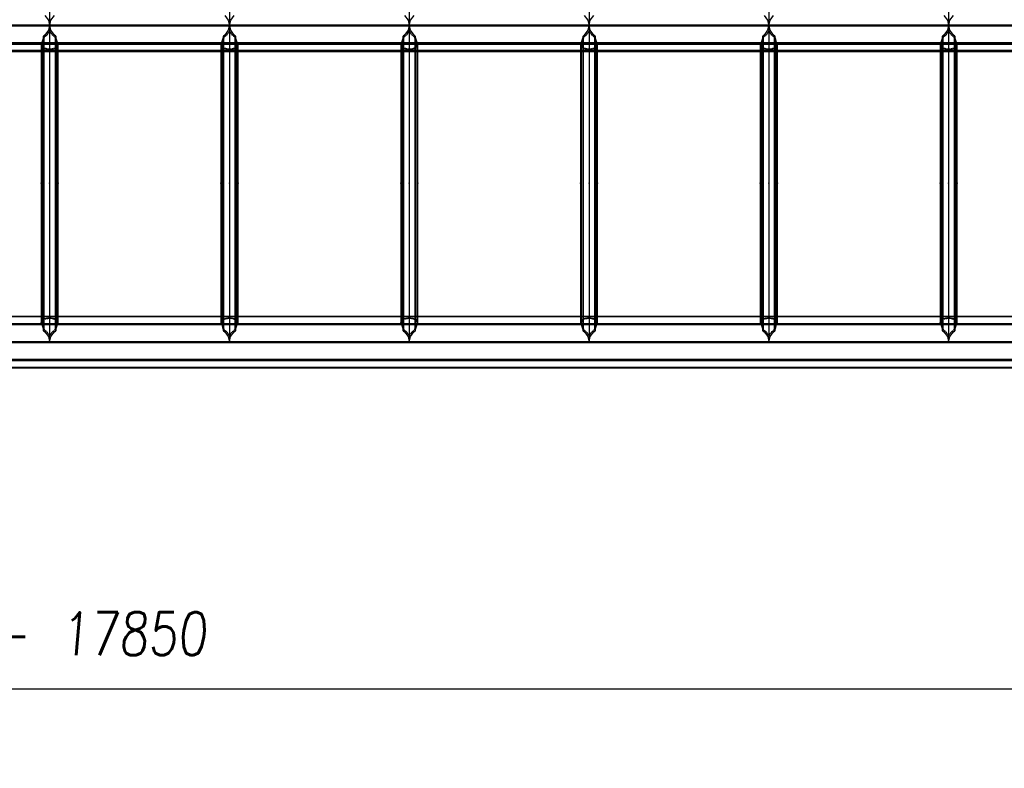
# Model space of a CAD drawing. Extents: x 343828 to 392391, y 90154 to 139469.
# Tile 9 of 27: x 359635 to 365385, y 119310 to 123684. Entities that reach past the tile are written whole.
import ezdxf

# ---------------------------------------------------------------- set-up
doc = ezdxf.new("R2010")
doc.units = 0
doc.header["$LTSCALE"] = 10
doc.header["$MEASUREMENT"] = 0
doc.linetypes.add('DASHDOT', pattern=[1, 0.5, -0.25, 0, -0.25])
doc.linetypes.add('HIDDEN', pattern=[0.375, 0.25, -0.125])
doc.layers.get('0').update_dxf_attribs({"linetype": 'CONTINUOUS'})
doc.layers.get('Defpoints').update_dxf_attribs({"linetype": 'CONTINUOUS'})
for name, color, linetype in [('A', 2, 'DASHDOT'), ('COTAS', 7, 'CONTINUOUS'), ('FORIR', 4, 'CONTINUOUS'), ('G', 3, 'CONTINUOUS'), ('TR', 6, 'HIDDEN')]:
    doc.layers.add(name, color=color, linetype=linetype)
doc.styles.add('PADRAO MTL', font='txt.shx', dxfattribs={"width": 0.8, "oblique": 5})
doc.styles.get("Standard").update_dxf_attribs({"font": 'txt.shx', "width": 0.7, "oblique": 5})
doc.dimstyles.new('1-100', dxfattribs={"dimscale": 100, "dimtxt": 2.5, "dimasz": 2, "dimexe": 2, "dimexo": 2, "dimgap": 2, "dimtad": 1, "dimdec": 0, "dimdsep": 46, "dimtxsty": 'PADRAO MTL', "dimcen": 3, "dimclrd": 1, "dimclre": 1, "dimclrt": 7, "dimadec": 0, "dimazin": 0, "dimtfac": 1, "dimtdec": 0, "dimtmove": 0, "dimatfit": 3, "dimfxl": 1, "dimtfill": 1, "dimtolj": 1, "dimarcsym": 0})

# ---------------------------------------------------------------- blocks, each defined once
blk = doc.blocks.new('*D13')
at = {"layer": 'COTAS', "color": 1, "lineweight": -2, "transparency": 16777216}
for p, q in [((350359.7, 121449.4), (350359.7, 119571.8)), ((368209.7, 121449.4), (368209.7, 119571.8)), ((368009.7, 119771.8), (350559.7, 119771.8))]:
    blk.add_line(p, q, dxfattribs=at)
at = {"layer": 'COTAS', "color": 1, "transparency": 16777216}
for points in [[(350559.7, 119805.2), (350559.7, 119738.5), (350359.7, 119771.8)], [(368009.7, 119805.2), (368009.7, 119738.5), (368209.7, 119771.8)]]:
    blk.add_solid(points, dxfattribs=at)
at = {"layer": 'Defpoints', "color": 0, "transparency": 16777216}
for p in [(350359.7, 121649.4), (368209.7, 121649.4), (350359.7, 119771.8)]:
    blk.add_point(p, dxfattribs=at)
at = {"layer": 'COTAS', "color": 7, "transparency": 16777216, "insert": (359284.7, 120096.8), "char_height": 250, "attachment_point": 5, "style": 'PADRAO MTL', "bg_fill": 3, "box_fill_scale": 1.25, "bg_fill_color": 256, "bg_fill_true_color": 13158600, "bg_fill_transparency": 0}
blk.add_mtext('\\A1;MODULO 1 - 17850', dxfattribs=at)
blk = doc.blocks.new('3D_INFOM')
blk.add_point((0, 0))
at = {"layer": 'FORIR', "flags": 1}
blk.add_attdef('MARK', (7.6, -4.3), '', height=5.26, dxfattribs=at)
blk = doc.blocks.new('3D_INFOTEXT')
blk.add_point((0, 0))
at = {"flags": 1}
for tag, p in [('MAR_PEZ', (7.2, 4.1)), ('POS_PEZ', (7.6, -4.3)), ('HANDLE', (7, -38.5)), ('LUN_PRO', (7.2, -21.9)), ('NOM_PRO', (7.6, -13.2)), ('MAT_PRO', (7.6, -30.1))]:
    blk.add_attdef(tag, p, '', height=5.26, dxfattribs=at)

msp = doc.modelspace()

# ---------------------------------------------------------------- linework, layer by layer
at = {"layer": 'A'}
msp.add_line((347163.6, 123648.2), (385500, 123648.2), dxfattribs=at)
at = {"layer": 'G'}
for p, q in [((361909.7, 132650.8), (361909.7, 123653)), ((362959.7, 132650.8), (362959.7, 123653)), ((364009.7, 132650.8), (364009.7, 123653)), ((365059.7, 132650.8), (365059.7, 123653)), ((359809.7, 130801.6), (359809.7, 123653)), ((360859.7, 130801.6), (360859.7, 123653)), ((359782.1, 123709.4), (359802.7, 123681.4)), ((359816.8, 123681.4), (359837.4, 123709.4)), ((360832.1, 123709.4), (360852.7, 123681.4)), ((360866.8, 123681.4), (360887.4, 123709.4)), ((361882.1, 123709.4), (361902.7, 123681.4)), ((361916.8, 123681.4), (361937.4, 123709.4)), ((362932.1, 123709.4), (362952.7, 123681.4)), ((362966.8, 123681.4), (362987.4, 123709.4)), ((363982.1, 123709.4), (364002.7, 123681.4)), ((364016.8, 123681.4), (364037.4, 123709.4)), ((365032.1, 123709.4), (365052.7, 123681.4)), ((365066.8, 123681.4), (365087.4, 123709.4)), ((359809.6, 123652.2), (358759.9, 123652.2)), ((359802.7, 123681.4), (359809.4, 123653)), ((359809.6, 123652.2), (359802.7, 123622.9)), ((359809.7, 123653), (359809.4, 123653)), ((359809.4, 123653), (359809.6, 123652.2)), ((359809.7, 123653), (359809.7, 121803.4)), ((359810, 123653), (359809.7, 123653)), ((359809.9, 123652.2), (359810, 123653)), ((359816.8, 123622.9), (359809.9, 123652.2)), ((360859.6, 123652.2), (359809.9, 123652.2)), ((359810, 123653), (359816.8, 123681.4)), ((360852.7, 123681.4), (360859.4, 123653)), ((360859.6, 123652.2), (360852.7, 123622.9)), ((360859.7, 123653), (360859.4, 123653)), ((360859.4, 123653), (360859.6, 123652.2)), ((360860, 123653), (360859.7, 123653)), ((360859.7, 123653), (360859.7, 121803.4)), ((360859.9, 123652.2), (360860, 123653)), ((360866.8, 123622.9), (360859.9, 123652.2)), ((361909.6, 123652.2), (360859.9, 123652.2)), ((360860, 123653), (360866.8, 123681.4)), ((361902.7, 123681.4), (361909.4, 123653)), ((361909.6, 123652.2), (361902.7, 123622.9)), ((361909.7, 123653), (361909.4, 123653)), ((361909.4, 123653), (361909.6, 123652.2)), ((361909.7, 123653), (361909.7, 121803.4)), ((361910, 123653), (361909.7, 123653)), ((361909.9, 123652.2), (361910, 123653)), ((361916.8, 123622.9), (361909.9, 123652.2)), ((362959.6, 123652.2), (361909.9, 123652.2)), ((361910, 123653), (361916.8, 123681.4)), ((362952.7, 123681.4), (362959.4, 123653)), ((362959.6, 123652.2), (362952.7, 123622.9)), ((362959.7, 123653), (362959.4, 123653)), ((362959.4, 123653), (362959.6, 123652.2)), ((362959.7, 123653), (362959.7, 121803.4)), ((362960, 123653), (362959.7, 123653)), ((362959.9, 123652.2), (362960, 123653)), ((362966.8, 123622.9), (362959.9, 123652.2)), ((364009.6, 123652.2), (362959.9, 123652.2)), ((362960, 123653), (362966.8, 123681.4)), ((364002.7, 123681.4), (364009.4, 123653)), ((364009.6, 123652.2), (364002.7, 123622.9)), ((364009.7, 123653), (364009.4, 123653)), ((364009.4, 123653), (364009.6, 123652.2)), ((364010, 123653), (364009.7, 123653)), ((364009.7, 123653), (364009.7, 121803.4)), ((364009.9, 123652.2), (364010, 123653)), ((364016.8, 123622.9), (364009.9, 123652.2)), ((365059.6, 123652.2), (364009.9, 123652.2)), ((364010, 123653), (364016.8, 123681.4)), ((365052.7, 123681.4), (365059.4, 123653)), ((365059.6, 123652.2), (365052.7, 123622.9)), ((365059.7, 123653), (365059.4, 123653)), ((365059.4, 123653), (365059.6, 123652.2)), ((365059.7, 123653), (365059.7, 121803.4)), ((365060, 123653), (365059.7, 123653)), ((365059.9, 123652.2), (365060, 123653)), ((365066.8, 123622.9), (365059.9, 123652.2)), ((365659.7, 123652.2), (365059.9, 123652.2)), ((365060, 123653), (365066.8, 123681.4)), ((359774.4, 123588.6), (359770, 123568.4)), ((359782.1, 123594.6), (359774.4, 123588.6)), ((359774.4, 121866.5), (359774.4, 123588.6)), ((359802.7, 123622.9), (359782.1, 123594.6)), ((359837.4, 123594.6), (359816.8, 123622.9)), ((359845.1, 123588.6), (359837.4, 123594.6)), ((359849.5, 123568.4), (359845.1, 123588.6)), ((359845.1, 123588.6), (359845.1, 121866.5)), ((360824.4, 123588.6), (360820, 123568.4)), ((360832.1, 123594.6), (360824.4, 123588.6)), ((360824.4, 121866.5), (360824.4, 123588.6)), ((360852.7, 123622.9), (360832.1, 123594.6)), ((360887.4, 123594.6), (360866.8, 123622.9)), ((360895.1, 123588.6), (360887.4, 123594.6)), ((360899.5, 123568.4), (360895.1, 123588.6)), ((360895.1, 123588.6), (360895.1, 121866.5)), ((361874.4, 123588.6), (361870, 123568.4)), ((361882.1, 123594.6), (361874.4, 123588.6)), ((361874.4, 121866.5), (361874.4, 123588.6)), ((361902.7, 123622.9), (361882.1, 123594.6)), ((361937.4, 123594.6), (361916.8, 123622.9)), ((361945.1, 123588.6), (361937.4, 123594.6)), ((361949.5, 123568.4), (361945.1, 123588.6)), ((361945.1, 123588.6), (361945.1, 121866.5)), ((362924.4, 123588.6), (362920, 123568.4)), ((362932.1, 123594.6), (362924.4, 123588.6)), ((362924.4, 121866.5), (362924.4, 123588.6)), ((362952.7, 123622.9), (362932.1, 123594.6)), ((362987.4, 123594.6), (362966.8, 123622.9)), ((362995.1, 123588.6), (362987.4, 123594.6)), ((362999.5, 123568.4), (362995.1, 123588.6)), ((362995.1, 123588.6), (362995.1, 121866.5)), ((363974.4, 123588.6), (363970, 123568.4)), ((363982.1, 123594.6), (363974.4, 123588.6)), ((363974.4, 121866.5), (363974.4, 123588.6)), ((364002.7, 123622.9), (363982.1, 123594.6)), ((364037.4, 123594.6), (364016.8, 123622.9)), ((364045.1, 123588.6), (364037.4, 123594.6)), ((364049.5, 123568.4), (364045.1, 123588.6)), ((364045.1, 123588.6), (364045.1, 121866.5)), ((365024.4, 123588.6), (365020, 123568.4)), ((365032.1, 123594.6), (365024.4, 123588.6)), ((365024.4, 121866.5), (365024.4, 123588.6)), ((365052.7, 123622.9), (365032.1, 123594.6)), ((365087.4, 123594.6), (365066.8, 123622.9)), ((365095.1, 123588.6), (365087.4, 123594.6)), ((365099.5, 123568.4), (365095.1, 123588.6)), ((365095.1, 123588.6), (365095.1, 121866.5)), ((359762.2, 123545.3), (358807.2, 123545.3)), ((359762.2, 123545.3), (359759.7, 123540.2)), ((359759.7, 123540.2), (359759.7, 121913.4)), ((359770, 123568.4), (359762.2, 123545.3)), ((359857.2, 123545.3), (359849.5, 123568.4)), ((359859.7, 123540.2), (359857.2, 123545.3)), ((360812.2, 123545.3), (359857.2, 123545.3)), ((359859.7, 121913.4), (359859.7, 123540.2)), ((360812.2, 123545.3), (360809.7, 123540.2)), ((360809.7, 123540.2), (360809.7, 121913.4)), ((360820, 123568.4), (360812.2, 123545.3)), ((360907.2, 123545.3), (360899.5, 123568.4)), ((360909.7, 123540.2), (360907.2, 123545.3)), ((361862.2, 123545.3), (360907.2, 123545.3)), ((360909.7, 121913.4), (360909.7, 123540.2)), ((361862.2, 123545.3), (361859.7, 123540.2)), ((361859.7, 123540.2), (361859.7, 121913.4)), ((361870, 123568.4), (361862.2, 123545.3)), ((361957.2, 123545.3), (361949.5, 123568.4)), ((361959.7, 123540.2), (361957.2, 123545.3)), ((362912.2, 123545.3), (361957.2, 123545.3)), ((361959.7, 121913.4), (361959.7, 123540.2)), ((362912.2, 123545.3), (362909.7, 123540.2)), ((362909.7, 123540.2), (362909.7, 121913.4)), ((362920, 123568.4), (362912.2, 123545.3)), ((363007.2, 123545.3), (362999.5, 123568.4)), ((363009.7, 123540.2), (363007.2, 123545.3)), ((363962.2, 123545.3), (363007.2, 123545.3)), ((363009.7, 121913.4), (363009.7, 123540.2)), ((363962.2, 123545.3), (363959.7, 123540.2)), ((363959.7, 123540.2), (363959.7, 121913.4)), ((363970, 123568.4), (363962.2, 123545.3)), ((364057.2, 123545.3), (364049.5, 123568.4)), ((364059.7, 123540.2), (364057.2, 123545.3)), ((365012.2, 123545.3), (364057.2, 123545.3)), ((364059.7, 121913.4), (364059.7, 123540.2)), ((365012.2, 123545.3), (365009.7, 123540.2)), ((365009.7, 123540.2), (365009.7, 121913.4)), ((365020, 123568.4), (365012.2, 123545.3)), ((365107.2, 123545.3), (365099.5, 123568.4)), ((365109.7, 123540.2), (365107.2, 123545.3)), ((365659.7, 123545.3), (365107.2, 123545.3)), ((365109.7, 121913.4), (365109.7, 123540.2)), ((358809.7, 123499.2), (359759.7, 123499.2)), ((359859.7, 123499.2), (360809.7, 123499.2)), ((360909.7, 123499.2), (361859.7, 123499.2)), ((361959.7, 123499.2), (362909.7, 123499.2)), ((363009.7, 123499.2), (363959.7, 123499.2)), ((364059.7, 123499.2), (365009.7, 123499.2)), ((365109.7, 123499.2), (365659.7, 123499.2)), ((358807.2, 121908.6), (359762.3, 121908.6)), ((359759.7, 121950.4), (358809.7, 121950.4)), ((359759.7, 121913.4), (359762.3, 121908.6)), ((359762.3, 121908.6), (359770, 121886.2)), ((359849.5, 121886.2), (359857.2, 121908.6)), ((359857.2, 121908.6), (359859.7, 121913.4)), ((359857.2, 121908.6), (360812.3, 121908.6)), ((360809.7, 121950.4), (359859.7, 121950.4)), ((360809.7, 121913.4), (360812.3, 121908.6)), ((360812.3, 121908.6), (360820, 121886.2)), ((360899.5, 121886.2), (360907.2, 121908.6)), ((360907.2, 121908.6), (360909.7, 121913.4)), ((360907.2, 121908.6), (361862.3, 121908.6)), ((361859.7, 121950.4), (360909.7, 121950.4)), ((361859.7, 121913.4), (361862.3, 121908.6)), ((361862.3, 121908.6), (361870, 121886.2)), ((361949.5, 121886.2), (361957.2, 121908.6)), ((361957.2, 121908.6), (361959.7, 121913.4)), ((361957.2, 121908.6), (362912.3, 121908.6)), ((362909.7, 121950.4), (361959.7, 121950.4)), ((362909.7, 121913.4), (362912.3, 121908.6)), ((362912.3, 121908.6), (362920, 121886.2)), ((362999.5, 121886.2), (363007.2, 121908.6)), ((363007.2, 121908.6), (363009.7, 121913.4)), ((363007.2, 121908.6), (363962.3, 121908.6)), ((363959.7, 121950.4), (363009.7, 121950.4)), ((363959.7, 121913.4), (363962.3, 121908.6)), ((363962.3, 121908.6), (363970, 121886.2)), ((364049.5, 121886.2), (364057.2, 121908.6)), ((364057.2, 121908.6), (364059.7, 121913.4)), ((364057.2, 121908.6), (365012.3, 121908.6)), ((365009.7, 121950.4), (364059.7, 121950.4)), ((365009.7, 121913.4), (365012.3, 121908.6)), ((365012.3, 121908.6), (365020, 121886.2)), ((365099.5, 121886.2), (365107.2, 121908.6)), ((365107.2, 121908.6), (365109.7, 121913.4)), ((365107.2, 121908.6), (365659.7, 121908.6)), ((365659.7, 121950.4), (365109.7, 121950.4)), ((359770, 121886.2), (359774.4, 121866.5)), ((359774.4, 121866.5), (359782.2, 121860.6)), ((359782.2, 121860.6), (359802.8, 121832.6)), ((359816.7, 121832.6), (359837.3, 121860.6)), ((359837.3, 121860.6), (359845.1, 121866.5)), ((359845.1, 121866.5), (359849.5, 121886.2)), ((360820, 121886.2), (360824.4, 121866.5)), ((360824.4, 121866.5), (360832.2, 121860.6)), ((360832.2, 121860.6), (360852.8, 121832.6)), ((360866.7, 121832.6), (360887.3, 121860.6)), ((360887.3, 121860.6), (360895.1, 121866.5)), ((360895.1, 121866.5), (360899.5, 121886.2)), ((361870, 121886.2), (361874.4, 121866.5)), ((361874.4, 121866.5), (361882.2, 121860.6)), ((361882.2, 121860.6), (361902.8, 121832.6)), ((361916.7, 121832.6), (361937.3, 121860.6)), ((361937.3, 121860.6), (361945.1, 121866.5)), ((361945.1, 121866.5), (361949.5, 121886.2)), ((362920, 121886.2), (362924.4, 121866.5)), ((362924.4, 121866.5), (362932.2, 121860.6)), ((362932.2, 121860.6), (362952.8, 121832.6)), ((362966.7, 121832.6), (362987.3, 121860.6)), ((362987.3, 121860.6), (362995.1, 121866.5)), ((362995.1, 121866.5), (362999.5, 121886.2)), ((363970, 121886.2), (363974.4, 121866.5)), ((363974.4, 121866.5), (363982.2, 121860.6)), ((363982.2, 121860.6), (364002.8, 121832.6)), ((364016.7, 121832.6), (364037.3, 121860.6)), ((364037.3, 121860.6), (364045.1, 121866.5)), ((364045.1, 121866.5), (364049.5, 121886.2)), ((365020, 121886.2), (365024.4, 121866.5)), ((365024.4, 121866.5), (365032.2, 121860.6)), ((365032.2, 121860.6), (365052.8, 121832.6)), ((365066.7, 121832.6), (365087.3, 121860.6)), ((365087.3, 121860.6), (365095.1, 121866.5)), ((365095.1, 121866.5), (365099.5, 121886.2)), ((350509.7, 121803.4), (365659.7, 121803.4)), ((359802.8, 121832.6), (359809.7, 121803.4)), ((359809.7, 121803.4), (359816.7, 121832.6)), ((360852.8, 121832.6), (360859.7, 121803.4)), ((360859.7, 121803.4), (360866.7, 121832.6)), ((361902.8, 121832.6), (361909.7, 121803.4)), ((361909.7, 121803.4), (361916.7, 121832.6)), ((362952.8, 121832.6), (362959.7, 121803.4)), ((362959.7, 121803.4), (362966.7, 121832.6)), ((364002.8, 121832.6), (364009.7, 121803.4)), ((364009.7, 121803.4), (364016.7, 121832.6)), ((365052.8, 121832.6), (365059.7, 121803.4)), ((365059.7, 121803.4), (365066.7, 121832.6)), ((350403.7, 121696.5), (365659.7, 121696.5))]:
    msp.add_line(p, q, dxfattribs=at)
at = {"layer": 'TR'}
for p, q in [((365809.7, 123646.2), (350509.7, 123646.2)), ((365850.3, 123646.3), (350550.3, 123646.3)), ((365850.6, 123652.1), (350550.6, 123652.1)), ((359809.4, 123653), (359810, 123653)), ((359809.9, 123652.2), (359809.6, 123652.2)), ((360859.4, 123653), (360860, 123653)), ((360859.9, 123652.2), (360859.6, 123652.2)), ((361909.4, 123653), (361910, 123653)), ((361909.9, 123652.2), (361909.6, 123652.2)), ((362959.4, 123653), (362960, 123653)), ((362959.9, 123652.2), (362959.6, 123652.2)), ((364009.4, 123653), (364010, 123653)), ((364009.9, 123652.2), (364009.6, 123652.2)), ((365059.4, 123653), (365060, 123653)), ((365059.9, 123652.2), (365059.6, 123652.2)), ((359777.7, 123582.2), (359774.7, 123568.4)), ((359793.5, 123594.6), (359777.7, 123582.2)), ((359777.7, 121872.7), (359777.7, 123582.2)), ((359809.7, 123616.9), (359793.5, 123594.6)), ((359825.9, 123594.6), (359809.7, 123616.9)), ((359841.7, 123582.2), (359825.9, 123594.6)), ((359841.7, 123582.2), (359841.7, 121872.7)), ((359844.8, 123568.4), (359841.7, 123582.2)), ((360827.7, 123582.2), (360824.7, 123568.4)), ((360843.5, 123594.6), (360827.7, 123582.2)), ((360827.7, 121872.7), (360827.7, 123582.2)), ((360859.7, 123616.9), (360843.5, 123594.6)), ((360875.9, 123594.6), (360859.7, 123616.9)), ((360891.7, 123582.2), (360875.9, 123594.6)), ((360891.7, 123582.2), (360891.7, 121872.7)), ((360894.8, 123568.4), (360891.7, 123582.2)), ((361877.7, 123582.2), (361874.7, 123568.4)), ((361893.5, 123594.6), (361877.7, 123582.2)), ((361877.7, 121872.7), (361877.7, 123582.2)), ((361909.7, 123616.9), (361893.5, 123594.6)), ((361925.9, 123594.6), (361909.7, 123616.9)), ((361941.7, 123582.2), (361925.9, 123594.6)), ((361941.7, 123582.2), (361941.7, 121872.7)), ((361944.8, 123568.4), (361941.7, 123582.2)), ((362927.7, 123582.2), (362924.7, 123568.4)), ((362943.5, 123594.6), (362927.7, 123582.2)), ((362927.7, 121872.7), (362927.7, 123582.2)), ((362959.7, 123616.9), (362943.5, 123594.6)), ((362975.9, 123594.6), (362959.7, 123616.9)), ((362991.7, 123582.2), (362975.9, 123594.6)), ((362991.7, 123582.2), (362991.7, 121872.7)), ((362994.8, 123568.4), (362991.7, 123582.2)), ((363977.7, 123582.2), (363974.7, 123568.4)), ((363993.5, 123594.6), (363977.7, 123582.2)), ((363977.7, 121872.7), (363977.7, 123582.2)), ((364009.7, 123616.9), (363993.5, 123594.6)), ((364025.9, 123594.6), (364009.7, 123616.9)), ((364041.7, 123582.2), (364025.9, 123594.6)), ((364041.7, 123582.2), (364041.7, 121872.7)), ((364044.8, 123568.4), (364041.7, 123582.2)), ((365027.7, 123582.2), (365024.7, 123568.4)), ((365043.5, 123594.6), (365027.7, 123582.2)), ((365027.7, 121872.7), (365027.7, 123582.2)), ((365059.7, 123616.9), (365043.5, 123594.6)), ((365075.9, 123594.6), (365059.7, 123616.9)), ((365091.7, 123582.2), (365075.9, 123594.6)), ((365091.7, 123582.2), (365091.7, 121872.7)), ((365094.8, 123568.4), (365091.7, 123582.2)), ((350615.7, 123541), (365915.7, 123541)), ((365919.5, 123549.7), (350619.5, 123549.7)), ((350619.5, 123545.6), (365919.5, 123545.6)), ((359766.7, 123526.2), (359759.7, 123540.2)), ((359857.2, 123545.3), (359762.2, 123545.3)), ((359767, 123545.3), (359764.5, 123540.2)), ((359771.4, 123526.2), (359764.5, 123540.2)), ((359764.5, 123540.2), (359764.5, 121913.4)), ((359774.4, 123515.8), (359766.7, 123526.2)), ((359774.7, 123568.4), (359767, 123545.3)), ((359777.7, 123517.7), (359771.4, 123526.2)), ((359792, 123511.8), (359774.4, 123515.8)), ((359803.4, 123511.8), (359777.7, 123517.7)), ((359809.7, 123509.4), (359792, 123511.8)), ((359809.7, 123511), (359803.4, 123511.8)), ((359827.5, 123511.8), (359809.7, 123509.4)), ((359816, 123511.8), (359809.7, 123511)), ((359841.7, 123517.7), (359816, 123511.8)), ((359845.1, 123515.8), (359827.5, 123511.8)), ((359848.1, 123526.2), (359841.7, 123517.7)), ((359852.5, 123545.3), (359844.8, 123568.4)), ((359852.8, 123526.2), (359845.1, 123515.8)), ((359855, 123540.2), (359848.1, 123526.2)), ((359855, 123540.2), (359852.5, 123545.3)), ((359859.7, 123540.2), (359852.8, 123526.2)), ((359855, 121913.4), (359855, 123540.2)), ((360816.7, 123526.2), (360809.7, 123540.2)), ((360907.2, 123545.3), (360812.2, 123545.3)), ((360817, 123545.3), (360814.5, 123540.2)), ((360821.4, 123526.2), (360814.5, 123540.2)), ((360814.5, 123540.2), (360814.5, 121913.4)), ((360824.4, 123515.8), (360816.7, 123526.2)), ((360824.7, 123568.4), (360817, 123545.3)), ((360827.7, 123517.7), (360821.4, 123526.2)), ((360842, 123511.8), (360824.4, 123515.8)), ((360853.4, 123511.8), (360827.7, 123517.7)), ((360859.7, 123509.4), (360842, 123511.8)), ((360859.7, 123511), (360853.4, 123511.8)), ((360877.5, 123511.8), (360859.7, 123509.4)), ((360866, 123511.8), (360859.7, 123511)), ((360891.7, 123517.7), (360866, 123511.8)), ((360895.1, 123515.8), (360877.5, 123511.8)), ((360898.1, 123526.2), (360891.7, 123517.7)), ((360902.5, 123545.3), (360894.8, 123568.4)), ((360902.8, 123526.2), (360895.1, 123515.8)), ((360905, 123540.2), (360898.1, 123526.2)), ((360905, 123540.2), (360902.5, 123545.3)), ((360909.7, 123540.2), (360902.8, 123526.2)), ((360905, 121913.4), (360905, 123540.2)), ((361866.7, 123526.2), (361859.7, 123540.2)), ((361957.2, 123545.3), (361862.2, 123545.3)), ((361867, 123545.3), (361864.5, 123540.2)), ((361871.4, 123526.2), (361864.5, 123540.2)), ((361864.5, 123540.2), (361864.5, 121913.4)), ((361874.4, 123515.8), (361866.7, 123526.2)), ((361874.7, 123568.4), (361867, 123545.3)), ((361877.7, 123517.7), (361871.4, 123526.2)), ((361892, 123511.8), (361874.4, 123515.8)), ((361903.4, 123511.8), (361877.7, 123517.7)), ((361909.7, 123509.4), (361892, 123511.8)), ((361909.7, 123511), (361903.4, 123511.8)), ((361927.5, 123511.8), (361909.7, 123509.4)), ((361916, 123511.8), (361909.7, 123511)), ((361941.7, 123517.7), (361916, 123511.8)), ((361945.1, 123515.8), (361927.5, 123511.8)), ((361948.1, 123526.2), (361941.7, 123517.7)), ((361952.5, 123545.3), (361944.8, 123568.4)), ((361952.8, 123526.2), (361945.1, 123515.8)), ((361955, 123540.2), (361948.1, 123526.2)), ((361955, 123540.2), (361952.5, 123545.3)), ((361959.7, 123540.2), (361952.8, 123526.2)), ((361955, 121913.4), (361955, 123540.2)), ((362916.7, 123526.2), (362909.7, 123540.2)), ((363007.2, 123545.3), (362912.2, 123545.3)), ((362917, 123545.3), (362914.5, 123540.2)), ((362921.4, 123526.2), (362914.5, 123540.2)), ((362914.5, 123540.2), (362914.5, 121913.4)), ((362924.4, 123515.8), (362916.7, 123526.2)), ((362924.7, 123568.4), (362917, 123545.3)), ((362927.7, 123517.7), (362921.4, 123526.2)), ((362942, 123511.8), (362924.4, 123515.8)), ((362953.4, 123511.8), (362927.7, 123517.7)), ((362959.7, 123509.4), (362942, 123511.8)), ((362959.7, 123511), (362953.4, 123511.8)), ((362977.5, 123511.8), (362959.7, 123509.4)), ((362966, 123511.8), (362959.7, 123511)), ((362991.7, 123517.7), (362966, 123511.8)), ((362995.1, 123515.8), (362977.5, 123511.8)), ((362998.1, 123526.2), (362991.7, 123517.7)), ((363002.5, 123545.3), (362994.8, 123568.4)), ((363002.8, 123526.2), (362995.1, 123515.8)), ((363005, 123540.2), (362998.1, 123526.2)), ((363005, 123540.2), (363002.5, 123545.3)), ((363009.7, 123540.2), (363002.8, 123526.2)), ((363005, 121913.4), (363005, 123540.2)), ((363966.7, 123526.2), (363959.7, 123540.2)), ((364057.2, 123545.3), (363962.2, 123545.3)), ((363967, 123545.3), (363964.5, 123540.2)), ((363971.4, 123526.2), (363964.5, 123540.2)), ((363964.5, 123540.2), (363964.5, 121913.4)), ((363974.4, 123515.8), (363966.7, 123526.2)), ((363974.7, 123568.4), (363967, 123545.3)), ((363977.7, 123517.7), (363971.4, 123526.2)), ((363992, 123511.8), (363974.4, 123515.8)), ((364003.4, 123511.8), (363977.7, 123517.7)), ((364009.7, 123509.4), (363992, 123511.8)), ((364009.7, 123511), (364003.4, 123511.8)), ((364027.5, 123511.8), (364009.7, 123509.4)), ((364016, 123511.8), (364009.7, 123511)), ((364041.7, 123517.7), (364016, 123511.8)), ((364045.1, 123515.8), (364027.5, 123511.8)), ((364048.1, 123526.2), (364041.7, 123517.7)), ((364052.5, 123545.3), (364044.8, 123568.4)), ((364052.8, 123526.2), (364045.1, 123515.8)), ((364055, 123540.2), (364048.1, 123526.2)), ((364055, 123540.2), (364052.5, 123545.3)), ((364059.7, 123540.2), (364052.8, 123526.2)), ((364055, 121913.4), (364055, 123540.2)), ((365016.7, 123526.2), (365009.7, 123540.2)), ((365107.2, 123545.3), (365012.2, 123545.3)), ((365017, 123545.3), (365014.5, 123540.2)), ((365021.4, 123526.2), (365014.5, 123540.2)), ((365014.5, 123540.2), (365014.5, 121913.4)), ((365024.4, 123515.8), (365016.7, 123526.2)), ((365024.7, 123568.4), (365017, 123545.3)), ((365027.7, 123517.7), (365021.4, 123526.2)), ((365042, 123511.8), (365024.4, 123515.8)), ((365053.4, 123511.8), (365027.7, 123517.7)), ((365059.7, 123509.4), (365042, 123511.8)), ((365059.7, 123511), (365053.4, 123511.8)), ((365077.5, 123511.8), (365059.7, 123509.4)), ((365066, 123511.8), (365059.7, 123511)), ((365091.7, 123517.7), (365066, 123511.8)), ((365095.1, 123515.8), (365077.5, 123511.8)), ((365098.1, 123526.2), (365091.7, 123517.7)), ((365102.5, 123545.3), (365094.8, 123568.4)), ((365102.8, 123526.2), (365095.1, 123515.8)), ((365105, 123540.2), (365098.1, 123526.2)), ((365105, 123540.2), (365102.5, 123545.3)), ((365109.7, 123540.2), (365102.8, 123526.2)), ((365105, 121913.4), (365105, 123540.2)), ((350659.7, 123505.6), (365959.7, 123505.6)), ((359759.7, 123499.2), (359859.7, 123499.2)), ((360809.7, 123499.2), (360909.7, 123499.2)), ((361859.7, 123499.2), (361959.7, 123499.2)), ((362909.7, 123499.2), (363009.7, 123499.2)), ((363959.7, 123499.2), (364059.7, 123499.2)), ((365009.7, 123499.2), (365109.7, 123499.2)), ((365913.9, 121906.6), (350613.9, 121906.6)), ((350613.9, 121902.5), (365913.9, 121902.5)), ((365915.8, 121904.3), (350615.8, 121904.3)), ((365957.1, 121947.7), (350657.1, 121947.7)), ((359859.7, 121950.4), (359759.7, 121950.4)), ((359759.7, 121913.4), (359766.6, 121926.8)), ((359762.3, 121908.6), (359857.2, 121908.6)), ((359764.5, 121913.4), (359771.4, 121926.8)), ((359764.5, 121913.4), (359767, 121908.6)), ((359766.6, 121926.8), (359774.4, 121936.4)), ((359767, 121908.6), (359774.7, 121886.2)), ((359771.4, 121926.8), (359777.7, 121934.6)), ((359774.4, 121936.4), (359791.9, 121940.1)), ((359777.7, 121934.6), (359803.3, 121940.1)), ((359791.9, 121940.1), (359809.7, 121942.2)), ((359803.3, 121940.1), (359809.7, 121940.8)), ((359809.7, 121942.2), (359827.6, 121940.1)), ((359809.7, 121940.8), (359816.1, 121940.1)), ((359816.1, 121940.1), (359841.7, 121934.6)), ((359827.6, 121940.1), (359845.1, 121936.4)), ((359841.7, 121934.6), (359848.1, 121926.8)), ((359844.7, 121886.2), (359852.5, 121908.6)), ((359845.1, 121936.4), (359852.8, 121926.8)), ((359848.1, 121926.8), (359855, 121913.4)), ((359852.5, 121908.6), (359855, 121913.4)), ((359852.8, 121926.8), (359859.7, 121913.4)), ((360909.7, 121950.4), (360809.7, 121950.4)), ((360809.7, 121913.4), (360816.6, 121926.8)), ((360812.3, 121908.6), (360907.2, 121908.6)), ((360814.5, 121913.4), (360821.4, 121926.8)), ((360814.5, 121913.4), (360817, 121908.6)), ((360816.6, 121926.8), (360824.4, 121936.4)), ((360817, 121908.6), (360824.7, 121886.2)), ((360821.4, 121926.8), (360827.7, 121934.6)), ((360824.4, 121936.4), (360841.9, 121940.1)), ((360827.7, 121934.6), (360853.3, 121940.1)), ((360841.9, 121940.1), (360859.7, 121942.2)), ((360853.3, 121940.1), (360859.7, 121940.8)), ((360859.7, 121942.2), (360877.6, 121940.1)), ((360859.7, 121940.8), (360866.1, 121940.1)), ((360866.1, 121940.1), (360891.7, 121934.6)), ((360877.6, 121940.1), (360895.1, 121936.4)), ((360891.7, 121934.6), (360898.1, 121926.8)), ((360894.7, 121886.2), (360902.5, 121908.6)), ((360895.1, 121936.4), (360902.8, 121926.8)), ((360898.1, 121926.8), (360905, 121913.4)), ((360902.5, 121908.6), (360905, 121913.4)), ((360902.8, 121926.8), (360909.7, 121913.4)), ((361959.7, 121950.4), (361859.7, 121950.4)), ((361859.7, 121913.4), (361866.6, 121926.8)), ((361862.3, 121908.6), (361957.2, 121908.6)), ((361864.5, 121913.4), (361871.4, 121926.8)), ((361864.5, 121913.4), (361867, 121908.6)), ((361866.6, 121926.8), (361874.4, 121936.4)), ((361867, 121908.6), (361874.7, 121886.2)), ((361871.4, 121926.8), (361877.7, 121934.6)), ((361874.4, 121936.4), (361891.9, 121940.1)), ((361877.7, 121934.6), (361903.3, 121940.1)), ((361891.9, 121940.1), (361909.7, 121942.2)), ((361903.3, 121940.1), (361909.7, 121940.8)), ((361909.7, 121942.2), (361927.6, 121940.1)), ((361909.7, 121940.8), (361916.1, 121940.1)), ((361916.1, 121940.1), (361941.7, 121934.6)), ((361927.6, 121940.1), (361945.1, 121936.4)), ((361941.7, 121934.6), (361948.1, 121926.8)), ((361944.7, 121886.2), (361952.5, 121908.6)), ((361945.1, 121936.4), (361952.8, 121926.8)), ((361948.1, 121926.8), (361955, 121913.4)), ((361952.5, 121908.6), (361955, 121913.4)), ((361952.8, 121926.8), (361959.7, 121913.4)), ((363009.7, 121950.4), (362909.7, 121950.4)), ((362909.7, 121913.4), (362916.6, 121926.8)), ((362912.3, 121908.6), (363007.2, 121908.6)), ((362914.5, 121913.4), (362921.4, 121926.8)), ((362914.5, 121913.4), (362917, 121908.6)), ((362916.6, 121926.8), (362924.4, 121936.4)), ((362917, 121908.6), (362924.7, 121886.2)), ((362921.4, 121926.8), (362927.7, 121934.6)), ((362924.4, 121936.4), (362941.9, 121940.1)), ((362927.7, 121934.6), (362953.3, 121940.1)), ((362941.9, 121940.1), (362959.7, 121942.2)), ((362953.3, 121940.1), (362959.7, 121940.8)), ((362959.7, 121942.2), (362977.6, 121940.1)), ((362959.7, 121940.8), (362966.1, 121940.1)), ((362966.1, 121940.1), (362991.7, 121934.6)), ((362977.6, 121940.1), (362995.1, 121936.4)), ((362991.7, 121934.6), (362998.1, 121926.8)), ((362994.7, 121886.2), (363002.5, 121908.6)), ((362995.1, 121936.4), (363002.8, 121926.8)), ((362998.1, 121926.8), (363005, 121913.4)), ((363002.5, 121908.6), (363005, 121913.4)), ((363002.8, 121926.8), (363009.7, 121913.4)), ((364059.7, 121950.4), (363959.7, 121950.4)), ((363959.7, 121913.4), (363966.6, 121926.8)), ((363962.3, 121908.6), (364057.2, 121908.6)), ((363964.5, 121913.4), (363971.4, 121926.8)), ((363964.5, 121913.4), (363967, 121908.6)), ((363966.6, 121926.8), (363974.4, 121936.4)), ((363967, 121908.6), (363974.7, 121886.2)), ((363971.4, 121926.8), (363977.7, 121934.6)), ((363974.4, 121936.4), (363991.9, 121940.1)), ((363977.7, 121934.6), (364003.3, 121940.1)), ((363991.9, 121940.1), (364009.7, 121942.2)), ((364003.3, 121940.1), (364009.7, 121940.8)), ((364009.7, 121942.2), (364027.6, 121940.1)), ((364009.7, 121940.8), (364016.1, 121940.1)), ((364016.1, 121940.1), (364041.7, 121934.6)), ((364027.6, 121940.1), (364045.1, 121936.4)), ((364041.7, 121934.6), (364048.1, 121926.8)), ((364044.7, 121886.2), (364052.5, 121908.6)), ((364045.1, 121936.4), (364052.8, 121926.8)), ((364048.1, 121926.8), (364055, 121913.4)), ((364052.5, 121908.6), (364055, 121913.4)), ((364052.8, 121926.8), (364059.7, 121913.4)), ((365109.7, 121950.4), (365009.7, 121950.4)), ((365009.7, 121913.4), (365016.6, 121926.8)), ((365012.3, 121908.6), (365107.2, 121908.6)), ((365014.5, 121913.4), (365021.4, 121926.8)), ((365014.5, 121913.4), (365017, 121908.6)), ((365016.6, 121926.8), (365024.4, 121936.4)), ((365017, 121908.6), (365024.7, 121886.2)), ((365021.4, 121926.8), (365027.7, 121934.6)), ((365024.4, 121936.4), (365041.9, 121940.1)), ((365027.7, 121934.6), (365053.3, 121940.1)), ((365041.9, 121940.1), (365059.7, 121942.2)), ((365053.3, 121940.1), (365059.7, 121940.8)), ((365059.7, 121942.2), (365077.6, 121940.1)), ((365059.7, 121940.8), (365066.1, 121940.1)), ((365066.1, 121940.1), (365091.7, 121934.6)), ((365077.6, 121940.1), (365095.1, 121936.4)), ((365091.7, 121934.6), (365098.1, 121926.8)), ((365094.7, 121886.2), (365102.5, 121908.6)), ((365095.1, 121936.4), (365102.8, 121926.8)), ((365098.1, 121926.8), (365105, 121913.4)), ((365102.5, 121908.6), (365105, 121913.4)), ((365102.8, 121926.8), (365109.7, 121913.4)), ((359774.7, 121886.2), (359777.7, 121872.7)), ((359777.7, 121872.7), (359793.6, 121860.6)), ((359793.6, 121860.6), (359809.7, 121838.7)), ((359809.7, 121838.7), (359825.8, 121860.6)), ((359825.8, 121860.6), (359841.7, 121872.7)), ((359841.7, 121872.7), (359844.7, 121886.2)), ((360824.7, 121886.2), (360827.7, 121872.7)), ((360827.7, 121872.7), (360843.6, 121860.6)), ((360843.6, 121860.6), (360859.7, 121838.7)), ((360859.7, 121838.7), (360875.8, 121860.6)), ((360875.8, 121860.6), (360891.7, 121872.7)), ((360891.7, 121872.7), (360894.7, 121886.2)), ((361874.7, 121886.2), (361877.7, 121872.7)), ((361877.7, 121872.7), (361893.6, 121860.6)), ((361893.6, 121860.6), (361909.7, 121838.7)), ((361909.7, 121838.7), (361925.8, 121860.6)), ((361925.8, 121860.6), (361941.7, 121872.7)), ((361941.7, 121872.7), (361944.7, 121886.2)), ((362924.7, 121886.2), (362927.7, 121872.7)), ((362927.7, 121872.7), (362943.6, 121860.6)), ((362943.6, 121860.6), (362959.7, 121838.7)), ((362959.7, 121838.7), (362975.8, 121860.6)), ((362975.8, 121860.6), (362991.7, 121872.7)), ((362991.7, 121872.7), (362994.7, 121886.2)), ((363974.7, 121886.2), (363977.7, 121872.7)), ((363977.7, 121872.7), (363993.6, 121860.6)), ((363993.6, 121860.6), (364009.7, 121838.7)), ((364009.7, 121838.7), (364025.8, 121860.6)), ((364025.8, 121860.6), (364041.7, 121872.7)), ((364041.7, 121872.7), (364044.7, 121886.2)), ((365024.7, 121886.2), (365027.7, 121872.7)), ((365027.7, 121872.7), (365043.6, 121860.6)), ((365043.6, 121860.6), (365059.7, 121838.7)), ((365059.7, 121838.7), (365075.8, 121860.6)), ((365075.8, 121860.6), (365091.7, 121872.7)), ((365091.7, 121872.7), (365094.7, 121886.2)), ((350509.7, 121803.3), (365809.7, 121803.3)), ((350509.7, 121797.4), (365809.7, 121797.4)), ((350509.7, 121797.4), (365809.7, 121797.4)), ((350403.7, 121692.2), (365703.7, 121692.2)), ((365705.5, 121698.3), (350405.5, 121698.3)), ((350405.5, 121694.1), (365705.5, 121694.1))]:
    msp.add_line(p, q, dxfattribs=at)

# ---------------------------------------------------------------- block references
for p in [(359759.7, 122728.2), (359859.7, 122728.2), (360809.7, 122728.2), (360909.7, 122728.2), (361859.7, 122728.2), (361959.7, 122728.2), (362909.7, 122728.2), (363009.7, 122728.2), (363959.7, 122728.2), (364059.7, 122728.2), (365009.7, 122728.2), (365109.7, 122728.2)]:
    msp.add_blockref('3D_INFOTEXT', p)
at = {"layer": 'G'}
for p in [(359809.7, 122728.2), (360859.7, 122728.2), (361909.7, 122728.2), (362959.7, 122728.2), (364009.7, 122728.2), (365059.7, 122728.2)]:
    msp.add_blockref('3D_INFOM', p, dxfattribs=at)

# ---------------------------------------------------------------- dimensions: what is measured, and where the dimension line sits
at = {"layer": 'COTAS'}
dim = msp.add_linear_dim(base=(350359.7, 119771.8), p1=(368209.7, 121649.4), p2=(350359.7, 121649.4), text='MODULO 1 - <>', dimstyle='1-100', dxfattribs=at)
dim.commit()
dim.dimension.update_dxf_attribs({"geometry": '*D13', "text_midpoint": (359284.7, 120096.8)})

# ---------------------------------------------------------------- next in the draw order: linework, layer by layer
at = {"layer": 'G'}
msp.add_line((350359.7, 121650.4), (365659.7, 121650.4), dxfattribs=at)
at = {"layer": 'TR'}
msp.add_line((350362.4, 121653.1), (365662.4, 121653.1), dxfattribs=at)

doc.saveas('drawing.dxf')
